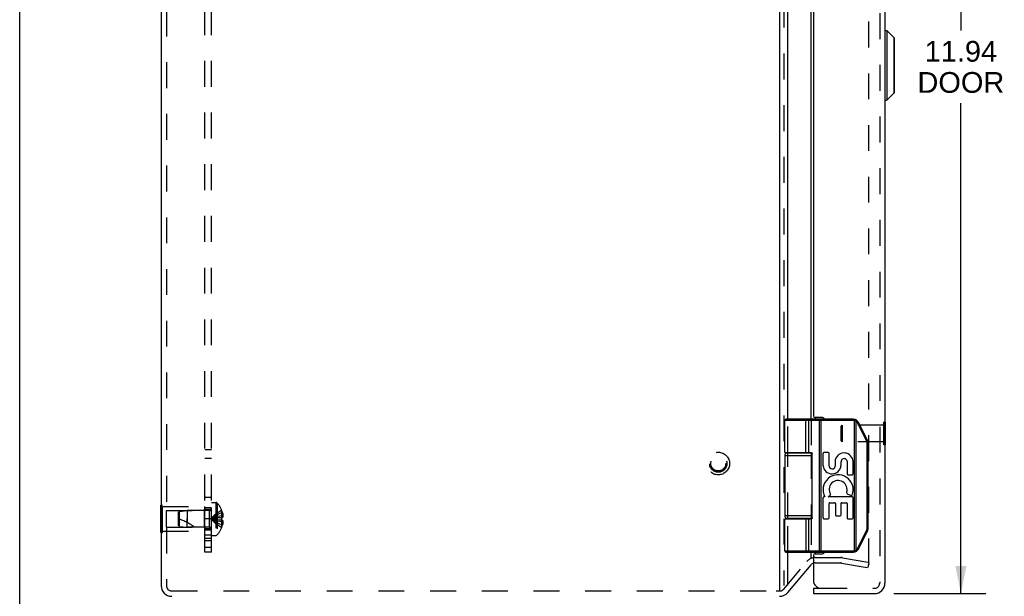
# Model space of a CAD drawing. Header units: inches. Extents: x 0 to 53.1, y 0 to 34.4.
# Tile 2 of 8: x 0 to 11.1, y 7 to 13.6. Entities that reach past the tile are written whole.
import ezdxf

# ---------------------------------------------------------------- set-up
doc = ezdxf.new("R2010")
doc.units = ezdxf.units.IN
doc.header["$LTSCALE"] = 2.921875
doc.header["$MEASUREMENT"] = 0
doc.linetypes.add('HIDDEN', pattern=[0.2, 0.1, -0.1])
doc.layers.get('0').update_dxf_attribs({"linetype": 'CONTINUOUS'})
for name, color, linetype in [('DEFAULT_2', 8, 'HIDDEN'), ('DIMENSIONS', 7, 'CONTINUOUS'), ('DOOR_ASSEMBLY', 7, 'CONTINUOUS'), ('SUBPANEL', 7, 'CONTINUOUS')]:
    doc.layers.add(name, color=color, linetype=linetype)
doc.styles.get("Standard").update_dxf_attribs({"font": 'arial.ttf'})
doc.dimstyles.new('DIMSTYLE_1', dxfattribs={"dimtxt": 0.234375, "dimasz": 0.3125, "dimexe": 0.09, "dimexo": 0.07, "dimgap": 0.0375, "dimtad": 0, "dimtih": 1, "dimtoh": 1, "dimzin": 4, "dimdsep": 46, "dimtxsty": 'Standard', "dimblk": '_FILLED', "dimblk1": '_FILLED', "dimblk2": '_FILLED', "dimcen": 0.09, "dimazin": 1, "dimtfac": 1, "dimtdec": 3, "dimtofl": 0, "dimtmove": 0, "dimatfit": 3, "dimldrblk": '_FILLED', "dimfxl": 0, "dimtolj": 1, "dimtzin": 4, "dimarcsym": 0})

# ---------------------------------------------------------------- blocks, each defined once
blk = doc.blocks.new('_FILLED')
at = {"color": 0, "linetype": 'ByBlock'}
blk.add_solid([(0, 0), (-1, 0.2), (-1, -0.2)], dxfattribs=at)
blk = doc.blocks.new('*D13')
at = {"layer": 'DIMENSIONS', "color": 2, "linetype": 'Continuous'}
for p, q in [((9.882, 19.007), (10.923, 19.007)), ((10.641, 19.007), (10.641, 13.431)), ((10.641, 7.067), (10.641, 12.611)), ((9.882, 7.067), (10.923, 7.067))]:
    blk.add_line(p, q, dxfattribs=at)
at = {"layer": 'DIMENSIONS', "color": 2, "linetype": 'Continuous', "xscale": 0.3125, "yscale": 0.3125, "zscale": 0.3125}
for p, rotation in [((10.641, 19.007), 90), ((10.641, 7.067), 270)]:
    blk.add_blockref('_FILLED', p, dxfattribs=dict(at, rotation=rotation))
at = {"layer": 'DIMENSIONS', "color": 2, "linetype": 'Continuous', "insert": (10.641, 13.314), "char_height": 0.2344, "width": 0.98106, "attachment_point": 2, "line_spacing_factor": 0.9}
blk.add_mtext('11.94\\PDOOR', dxfattribs=at)

msp = doc.modelspace()

# ---------------------------------------------------------------- linework, layer by layer
at = {"color": 7, "linetype": 'Continuous'}
for p, q in [((0, 0), (0, 34.375)), ((1.595, 8.068), (1.599, 8.068)), ((1.595, 7.756), (1.595, 8.068)), ((1.595, 7.912), (1.599, 7.912)), ((1.595, 7.756), (1.599, 7.756))]:
    msp.add_line(p, q, dxfattribs=at)
at = {"color": 3, "linetype": 'Continuous'}
for p, q in [((8.592, 19.016), (8.592, 7.106)), ((1.599, 18.917), (1.599, 7.157)), ((8.684, 9.037), (8.684, 17.037)), ((8.947, 9.037), (8.947, 17.037)), ((8.993, 9.057), (8.993, 9.037)), ((8.684, 8.657), (8.684, 8.662)), ((8.947, 8.657), (8.947, 8.661)), ((8.684, 7.912), (8.684, 7.917)), ((8.947, 7.912), (8.947, 7.917)), ((8.684, 7.158), (8.684, 7.537)), ((8.947, 7.466), (8.947, 7.537)), ((8.993, 7.537), (8.993, 7.517)), ((8.684, 7.08), (8.947, 7.393))]:
    msp.add_line(p, q, dxfattribs=at)
for centre, radius, start, end in [((8.993, 7.354), 0.06, 108.8236, 140), ((1.719, 7.157), 0.12, 180, 270), ((8.592, 7.157), 0.12, 270, 320)]:
    msp.add_arc(centre, radius, start, end, dxfattribs=at)
at = {"layer": 'DEFAULT_2', "color": 8, "linetype": 'HIDDEN'}
for p, q in [((8.638, 19.016), (8.638, 7.158)), ((1.659, 18.917), (1.659, 7.157)), ((9.599, 7.396), (9.599, 18.677)), ((8.684, 8.662), (8.684, 9.037)), ((8.947, 9.037), (8.947, 8.661)), ((8.684, 7.917), (8.684, 8.657)), ((8.947, 8.657), (8.947, 7.917)), ((1.599, 8.068), (1.616, 8.068)), ((1.616, 7.756), (1.616, 8.068)), ((1.616, 8.052), (2.095, 8.052)), ((2.085, 8.007), (2.095, 8.017)), ((2.095, 7.772), (2.095, 8.052)), ((2.17, 8.098), (2.216, 8.098)), ((2.17, 7.725), (2.17, 8.098)), ((2.216, 8.098), (2.216, 7.725)), ((2.231, 8.092), (2.231, 7.731)), ((1.599, 7.912), (1.616, 7.912)), ((1.657, 8.007), (2.085, 8.007)), ((1.657, 8.007), (1.657, 7.817)), ((1.795, 7.986), (1.805, 7.997)), ((1.795, 7.838), (1.795, 7.986)), ((1.805, 7.997), (1.895, 8.006)), ((1.805, 7.827), (1.805, 7.997)), ((2.142, 8.006), (1.895, 8.006)), ((1.895, 8.006), (1.895, 7.912)), ((1.895, 7.912), (1.895, 7.87)), ((1.895, 7.818), (1.895, 7.912)), ((2.085, 8.007), (2.085, 7.817)), ((2.142, 8.006), (2.142, 7.818)), ((2.219, 7.92), (2.198, 7.918)), ((2.24, 7.923), (2.218, 7.92)), ((2.261, 7.925), (2.239, 7.923)), ((2.283, 7.927), (2.261, 7.925)), ((2.283, 8.011), (2.283, 8.01)), ((2.283, 8.011), (2.283, 8.011)), ((2.283, 8.01), (2.283, 7.927)), ((2.283, 7.98), (2.293, 7.98)), ((2.283, 7.947), (2.298, 7.947)), ((2.283, 7.927), (2.293, 7.927)), ((2.283, 7.927), (2.283, 7.927)), ((2.283, 7.925), (2.283, 7.927)), ((2.283, 7.912), (2.283, 7.914)), ((2.283, 7.909), (2.283, 7.912)), ((8.684, 7.537), (8.684, 7.912)), ((8.947, 7.912), (8.947, 7.537)), ((1.657, 7.817), (2.085, 7.817)), ((1.795, 7.838), (1.805, 7.827)), ((1.805, 7.827), (1.895, 7.818)), ((2.142, 7.818), (1.895, 7.818)), ((2.085, 7.817), (2.095, 7.807)), ((2.283, 7.896), (2.261, 7.898)), ((2.283, 7.896), (2.283, 7.899)), ((2.283, 7.896), (2.283, 7.896)), ((2.293, 7.896), (2.283, 7.896)), ((2.283, 7.896), (2.283, 7.813)), ((2.283, 7.877), (2.298, 7.877)), ((2.283, 7.843), (2.293, 7.843)), ((2.283, 7.813), (2.283, 7.812)), ((2.283, 7.812), (2.283, 7.812)), ((1.599, 7.756), (1.616, 7.756)), ((1.616, 7.772), (2.095, 7.772)), ((2.17, 7.725), (2.216, 7.725)), ((8.993, 7.474), (9.282, 7.474)), ((9.302, 7.473), (9.599, 7.42)), ((8.638, 7.118), (8.901, 7.431)), ((8.993, 7.414), (9.282, 7.414)), ((9.292, 7.413), (9.589, 7.361)), ((9.599, 7.42), (9.589, 7.361)), ((1.719, 7.097), (8.552, 7.097)), ((8.552, 7.097), (8.592, 7.097))]:
    msp.add_line(p, q, dxfattribs=at)
for points in [[(2.283, 8.011), (2.261, 7.997), (2.239, 7.982), (2.218, 7.966), (2.198, 7.949), (2.178, 7.931), (2.159, 7.912)], [(2.283, 7.98), (2.261, 7.971), (2.24, 7.96), (2.219, 7.949), (2.198, 7.938), (2.178, 7.925), (2.159, 7.912)], [(2.283, 7.947), (2.261, 7.942), (2.24, 7.937), (2.219, 7.931), (2.198, 7.925), (2.178, 7.918), (2.159, 7.912)], [(2.198, 7.918), (2.178, 7.915), (2.159, 7.912)], [(2.198, 7.918), (2.178, 7.915), (2.159, 7.912)], [(2.283, 7.812), (2.261, 7.826), (2.239, 7.841), (2.218, 7.857), (2.198, 7.874), (2.178, 7.892), (2.159, 7.912)], [(2.283, 7.877), (2.261, 7.882), (2.24, 7.887), (2.219, 7.892), (2.198, 7.898), (2.178, 7.905), (2.159, 7.912)], [(2.283, 7.843), (2.261, 7.853), (2.24, 7.863), (2.219, 7.874), (2.198, 7.886), (2.178, 7.898), (2.159, 7.912)], [(2.261, 7.898), (2.239, 7.901), (2.218, 7.903), (2.198, 7.906), (2.178, 7.909), (2.159, 7.912)], [(2.24, 7.901), (2.219, 7.903), (2.198, 7.906), (2.178, 7.909), (2.159, 7.912)], [(2.283, 7.927), (2.283, 7.925), (2.283, 7.922), (2.283, 7.919), (2.283, 7.917), (2.283, 7.914), (2.283, 7.912)], [(2.283, 7.917), (2.283, 7.919), (2.283, 7.922)], [(2.283, 7.912), (2.283, 7.909), (2.283, 7.906), (2.283, 7.904), (2.283, 7.901), (2.283, 7.899), (2.283, 7.896)], [(2.283, 7.901), (2.283, 7.904), (2.283, 7.906)], [(2.293, 7.98), (2.294, 7.976), (2.295, 7.972), (2.296, 7.968), (2.296, 7.963), (2.297, 7.959), (2.298, 7.955), (2.298, 7.951), (2.298, 7.947)], [(2.298, 7.947), (2.298, 7.944), (2.298, 7.942), (2.297, 7.94), (2.297, 7.937), (2.296, 7.935), (2.295, 7.932), (2.294, 7.93), (2.293, 7.927)], [(2.293, 7.896), (2.294, 7.894), (2.295, 7.891), (2.296, 7.889), (2.297, 7.886), (2.297, 7.884), (2.298, 7.881), (2.298, 7.879), (2.298, 7.877)], [(2.298, 7.877), (2.298, 7.873), (2.298, 7.868), (2.297, 7.864), (2.296, 7.86), (2.296, 7.856), (2.295, 7.852), (2.294, 7.847), (2.293, 7.843)], [(9.589, 7.386), (9.589, 7.386), (9.588, 7.386)], [(9.594, 7.387), (9.593, 7.387), (9.592, 7.386), (9.591, 7.386), (9.59, 7.386), (9.589, 7.386)], [(9.599, 7.396), (9.599, 7.395), (9.599, 7.394), (9.599, 7.393), (9.598, 7.392), (9.598, 7.391), (9.597, 7.39), (9.596, 7.389), (9.596, 7.388), (9.595, 7.388), (9.594, 7.387)]]:
    msp.add_lwpolyline(points, dxfattribs=at)
for radius in [0.128, 0.0981, 0.094, 0.084]:
    msp.add_circle((7.898, 8.537), radius, dxfattribs=at)
for centre, radius, start, end in [((2.142, 8.034), 0.0282, 270, 360), ((2.216, 8.078), 0.02, 43.5138, 90), ((2.041, 7.912), 0.262, 22.3613, 43.5138), ((1.625, 7.366), 0.571, 52.1862, 72.6646), ((2.041, 7.912), 0.261, 15.1941, 22.0894), ((2.142, 7.789), 0.0282, 0, 90), ((2.041, 7.912), 0.262, 316.4862, 337.6387), ((2.041, 7.912), 0.261, 337.9106, 344.8059), ((2.216, 7.745), 0.02, 270, 316.4862), ((8.993, 7.354), 0.12, 90, 140), ((9.282, 7.354), 0.12, 80, 90), ((8.993, 7.354), 0.06, 90, 108.8236), ((9.282, 7.354), 0.06, 80, 90), ((1.719, 7.157), 0.06, 180, 270), ((8.592, 7.157), 0.06, 270, 320)]:
    msp.add_arc(centre, radius, start, end, dxfattribs=at)
at = {"layer": 'DOOR_ASSEMBLY', "color": 8, "linetype": 'HIDDEN'}
for p, q in [((9.723, 18.887), (9.723, 7.187)), ((9.287, 8.961), (9.297, 8.971)), ((9.287, 8.793), (9.287, 8.961)), ((9.769, 8.971), (9.297, 8.971)), ((9.297, 8.971), (9.297, 8.783)), ((9.783, 9.005), (9.769, 9.005)), ((9.769, 8.749), (9.769, 9.005)), ((9.287, 8.793), (9.297, 8.783)), ((9.769, 8.783), (9.297, 8.783)), ((9.783, 8.749), (9.769, 8.749)), ((9.063, 7.127), (9.663, 7.127))]:
    msp.add_line(p, q, dxfattribs=at)
at = {"layer": 'DOOR_ASSEMBLY', "color": 3, "linetype": 'Continuous'}
for p, q in [((9.783, 18.887), (9.783, 7.187)), ((8.973, 16.997), (8.973, 9.077)), ((9.078, 9.057), (8.993, 9.057)), ((8.973, 7.497), (8.973, 7.217)), ((8.993, 7.517), (9.078, 7.517)), ((8.973, 7.067), (9.663, 7.067))]:
    msp.add_line(p, q, dxfattribs=at)
at = {"layer": 'DOOR_ASSEMBLY', "color": 7, "linetype": 'Continuous'}
for p, q in [((9.786, 13.431), (9.805, 13.431)), ((9.786, 12.643), (9.786, 13.431)), ((9.805, 13.431), (9.888, 13.348)), ((9.805, 13.431), (9.805, 12.643)), ((9.888, 12.726), (9.888, 13.348)), ((9.89, 12.731), (9.89, 13.343)), ((9.805, 12.643), (9.888, 12.726)), ((9.786, 12.643), (9.805, 12.643)), ((9.428, 9.024), (8.65, 9.024)), ((8.65, 8.662), (8.65, 9.024)), ((9.428, 9.037), (8.663, 9.037)), ((8.881, 9.037), (8.881, 9.037)), ((8.881, 9.037), (8.881, 9.037)), ((8.881, 9.037), (8.881, 9.037)), ((8.881, 9.037), (8.881, 9.037)), ((8.887, 8.662), (8.887, 9.024)), ((8.887, 8.662), (8.887, 9.024)), ((8.923, 8.662), (8.923, 9.024)), ((9.044, 9.032), (9.043, 9.032)), ((9.044, 9.032), (9.044, 9.032)), ((9.044, 9.031), (9.044, 9.032)), ((9.044, 9.031), (9.044, 9.031)), ((9.044, 9.03), (9.044, 9.031)), ((9.044, 9.03), (9.044, 9.03)), ((9.044, 9.029), (9.044, 9.03)), ((9.044, 9.029), (9.044, 9.029)), ((9.044, 9.028), (9.044, 9.029)), ((9.044, 9.028), (9.044, 9.028)), ((9.044, 9.028), (9.044, 9.028)), ((9.044, 9.027), (9.044, 9.028)), ((9.044, 9.027), (9.044, 9.027)), ((9.044, 9.026), (9.044, 9.027)), ((9.044, 9.026), (9.044, 9.026)), ((9.044, 9.025), (9.044, 9.026)), ((9.044, 9.025), (9.044, 9.025)), ((9.044, 9.025), (9.044, 9.025)), ((9.044, 9.024), (9.044, 9.025)), ((9.044, 7.55), (9.044, 9.024)), ((9.063, 7.537), (9.063, 9.037)), ((9.428, 9.024), (9.428, 9.037)), ((9.44, 9.022), (9.443, 9.035)), ((9.44, 7.551), (9.44, 9.022)), ((9.458, 9.017), (9.459, 9.018)), ((9.458, 9.017), (9.458, 9.017)), ((9.459, 9.019), (9.46, 9.019)), ((9.459, 9.019), (9.459, 9.019)), ((9.459, 9.018), (9.459, 9.019)), ((9.459, 9.018), (9.459, 9.018)), ((9.46, 9.021), (9.461, 9.021)), ((9.46, 9.021), (9.46, 9.021)), ((9.46, 9.02), (9.46, 9.021)), ((9.46, 9.02), (9.46, 9.02)), ((9.46, 9.02), (9.46, 9.02)), ((9.46, 9.019), (9.46, 9.02)), ((9.461, 9.023), (9.461, 9.023)), ((9.461, 9.022), (9.461, 9.023)), ((9.461, 9.022), (9.461, 9.022)), ((9.461, 9.022), (9.461, 9.022)), ((9.461, 9.022), (9.461, 9.022)), ((9.461, 9.021), (9.461, 9.022)), ((9.457, 9.016), (9.458, 9.016)), ((9.457, 9.015), (9.457, 9.016)), ((9.457, 7.558), (9.457, 9.015)), ((9.458, 9.016), (9.458, 9.017)), ((9.474, 8.997), (9.475, 8.997)), ((9.474, 8.996), (9.474, 8.997)), ((9.575, 8.794), (9.474, 8.996)), ((9.475, 8.997), (9.476, 8.997)), ((9.476, 8.997), (9.477, 8.998)), ((9.477, 8.998), (9.478, 8.999)), ((9.477, 8.998), (9.477, 8.998)), ((9.478, 8.999), (9.479, 8.999)), ((9.479, 8.999), (9.48, 8.999)), ((9.479, 8.999), (9.479, 8.999)), ((9.48, 9), (9.481, 9)), ((9.48, 9), (9.48, 9)), ((9.48, 8.999), (9.48, 9)), ((9.481, 9), (9.482, 9.001)), ((9.481, 9), (9.481, 9)), ((9.481, 9), (9.481, 9)), ((9.482, 9.001), (9.482, 9.001)), ((9.482, 9.001), (9.482, 9.001)), ((9.482, 9.001), (9.482, 9.001)), ((9.482, 9.001), (9.482, 9.001)), ((9.585, 8.8), (9.484, 9.002)), ((9.787, 9.005), (9.783, 9.005)), ((9.787, 8.749), (9.787, 9.005)), ((9.575, 8.794), (9.576, 8.794)), ((9.576, 8.795), (9.577, 8.795)), ((9.576, 8.794), (9.576, 8.795)), ((9.577, 8.795), (9.578, 8.796)), ((9.578, 8.796), (9.579, 8.796)), ((9.578, 8.796), (9.578, 8.796)), ((9.579, 8.796), (9.58, 8.797)), ((9.58, 8.797), (9.581, 8.797)), ((9.58, 8.797), (9.58, 8.797)), ((9.581, 8.797), (9.582, 8.798)), ((9.581, 8.797), (9.581, 8.797)), ((9.582, 8.798), (9.583, 8.798)), ((9.582, 8.798), (9.582, 8.798)), ((9.582, 8.798), (9.582, 8.798)), ((9.582, 8.798), (9.582, 8.798)), ((9.583, 8.799), (9.584, 8.799)), ((9.583, 8.799), (9.583, 8.799)), ((9.583, 8.798), (9.583, 8.799)), ((9.583, 8.798), (9.583, 8.798)), ((9.58, 8.772), (9.591, 8.772)), ((9.58, 7.801), (9.58, 8.772)), ((9.591, 7.801), (9.591, 8.772)), ((9.787, 8.749), (9.783, 8.749)), ((8.65, 8.627), (8.961, 8.627)), ((8.65, 8.627), (8.65, 7.947)), ((8.68, 8.657), (8.959, 8.657)), ((8.73, 8.662), (8.73, 8.657)), ((8.886, 8.662), (8.886, 8.657)), ((8.961, 7.922), (8.961, 8.652)), ((9.082, 8.654), (9.082, 8.513)), ((9.142, 8.663), (9.091, 8.663)), ((9.151, 8.513), (9.151, 8.654)), ((9.221, 8.581), (9.221, 8.506)), ((9.286, 8.514), (9.286, 8.557)), ((9.355, 8.559), (9.355, 8.42)), ((9.422, 8.42), (9.422, 8.559)), ((9.363, 8.411), (9.414, 8.411)), ((9.082, 8.153), (9.082, 7.922)), ((9.102, 8.162), (9.091, 8.162)), ((9.14, 8.162), (9.165, 8.18)), ((9.414, 8.162), (9.14, 8.162)), ((9.356, 8.196), (9.401, 8.177)), ((9.422, 7.922), (9.422, 8.153)), ((9.151, 7.922), (9.151, 8.086)), ((9.159, 8.094), (9.214, 8.094)), ((9.222, 8.086), (9.222, 7.956)), ((9.286, 7.956), (9.286, 8.086)), ((9.294, 8.094), (9.347, 8.094)), ((9.355, 8.086), (9.355, 7.922)), ((8.961, 7.947), (8.65, 7.947)), ((8.65, 7.912), (8.941, 7.912)), ((8.65, 7.55), (8.65, 7.912)), ((8.959, 7.917), (8.68, 7.917)), ((8.73, 7.917), (8.73, 7.912)), ((8.886, 7.917), (8.886, 7.912)), ((8.923, 7.55), (8.923, 7.912)), ((9.091, 7.913), (9.142, 7.913)), ((9.231, 7.948), (9.278, 7.948)), ((9.363, 7.913), (9.414, 7.913)), ((9.58, 7.801), (9.591, 7.801)), ((9.474, 7.577), (9.575, 7.779)), ((9.484, 7.571), (9.585, 7.773)), ((9.575, 7.779), (9.576, 7.779)), ((9.576, 7.779), (9.577, 7.778)), ((9.578, 7.778), (9.578, 7.778)), ((9.578, 7.778), (9.579, 7.777)), ((9.579, 7.777), (9.58, 7.777)), ((9.58, 7.777), (9.58, 7.777)), ((9.58, 7.777), (9.581, 7.776)), ((9.581, 7.776), (9.581, 7.776)), ((9.581, 7.776), (9.581, 7.776)), ((9.581, 7.776), (9.582, 7.776)), ((9.582, 7.776), (9.582, 7.775)), ((9.582, 7.775), (9.582, 7.775)), ((9.582, 7.775), (9.583, 7.775)), ((9.583, 7.775), (9.583, 7.775)), ((9.583, 7.775), (9.583, 7.775)), ((9.474, 7.577), (9.475, 7.577)), ((9.475, 7.577), (9.476, 7.576)), ((9.476, 7.576), (9.476, 7.576)), ((9.476, 7.576), (9.477, 7.575)), ((9.477, 7.575), (9.478, 7.575)), ((9.478, 7.575), (9.478, 7.575)), ((9.478, 7.575), (9.479, 7.574)), ((9.479, 7.574), (9.479, 7.574)), ((9.479, 7.574), (9.48, 7.574)), ((9.48, 7.574), (9.48, 7.574)), ((9.48, 7.574), (9.48, 7.573)), ((9.48, 7.573), (9.481, 7.573)), ((9.481, 7.573), (9.481, 7.573)), ((9.481, 7.573), (9.481, 7.573)), ((9.481, 7.573), (9.482, 7.573)), ((9.482, 7.573), (9.482, 7.573)), ((9.482, 7.573), (9.482, 7.573)), ((9.482, 7.573), (9.482, 7.572)), ((8.65, 7.55), (9.428, 7.55)), ((8.663, 7.537), (9.428, 7.537)), ((8.881, 7.537), (8.881, 7.537)), ((8.881, 7.537), (8.881, 7.537)), ((8.881, 7.537), (8.881, 7.537)), ((8.881, 7.537), (8.881, 7.537)), ((8.881, 7.537), (8.881, 7.537)), ((9.044, 7.55), (9.044, 7.549)), ((9.044, 7.549), (9.044, 7.549)), ((9.044, 7.549), (9.044, 7.548)), ((9.044, 7.548), (9.044, 7.548)), ((9.044, 7.548), (9.044, 7.548)), ((9.044, 7.548), (9.044, 7.547)), ((9.044, 7.547), (9.044, 7.547)), ((9.044, 7.547), (9.044, 7.546)), ((9.044, 7.546), (9.044, 7.546)), ((9.044, 7.546), (9.044, 7.545)), ((9.044, 7.545), (9.044, 7.545)), ((9.044, 7.545), (9.044, 7.545)), ((9.044, 7.545), (9.044, 7.544)), ((9.044, 7.544), (9.044, 7.544)), ((9.044, 7.544), (9.044, 7.543)), ((9.044, 7.543), (9.044, 7.543)), ((9.044, 7.543), (9.044, 7.543)), ((9.044, 7.543), (9.044, 7.542)), ((9.044, 7.542), (9.044, 7.542)), ((9.428, 7.55), (9.428, 7.537)), ((9.44, 7.551), (9.443, 7.539)), ((9.457, 7.558), (9.457, 7.557)), ((9.457, 7.557), (9.458, 7.557)), ((9.458, 7.557), (9.458, 7.556)), ((9.458, 7.556), (9.458, 7.556)), ((9.458, 7.556), (9.459, 7.555)), ((9.459, 7.555), (9.459, 7.555)), ((9.459, 7.555), (9.459, 7.554)), ((9.459, 7.554), (9.459, 7.554)), ((9.459, 7.554), (9.46, 7.554)), ((9.46, 7.554), (9.46, 7.553)), ((9.46, 7.553), (9.46, 7.553)), ((9.46, 7.553), (9.46, 7.553)), ((9.46, 7.553), (9.46, 7.552)), ((9.46, 7.552), (9.461, 7.552)), ((9.461, 7.552), (9.461, 7.552)), ((9.461, 7.552), (9.461, 7.552)), ((9.461, 7.552), (9.461, 7.551)), ((9.461, 7.551), (9.461, 7.551)), ((9.461, 7.551), (9.461, 7.551)), ((8.973, 7.127), (9.063, 7.127)), ((8.973, 7.127), (8.973, 7.067))]:
    msp.add_line(p, q, dxfattribs=at)
for points in [[(8.887, 9.024), (8.887, 9.024), (8.887, 9.024), (8.887, 9.025), (8.887, 9.025), (8.887, 9.025), (8.887, 9.025), (8.887, 9.025), (8.887, 9.026), (8.887, 9.026), (8.887, 9.026), (8.887, 9.026), (8.887, 9.026), (8.887, 9.027), (8.887, 9.027), (8.887, 9.027), (8.887, 9.027), (8.887, 9.028), (8.887, 9.028), (8.887, 9.028), (8.887, 9.028), (8.887, 9.028), (8.887, 9.029), (8.887, 9.029), (8.887, 9.029), (8.887, 9.029), (8.887, 9.029), (8.887, 9.03), (8.887, 9.03), (8.886, 9.03), (8.886, 9.03), (8.886, 9.03), (8.886, 9.03), (8.886, 9.031), (8.886, 9.031), (8.886, 9.031), (8.886, 9.031), (8.886, 9.031), (8.886, 9.032), (8.886, 9.032), (8.886, 9.032), (8.886, 9.032), (8.886, 9.032), (8.886, 9.032), (8.886, 9.033), (8.885, 9.033), (8.885, 9.033), (8.885, 9.033), (8.885, 9.033), (8.885, 9.033), (8.885, 9.033), (8.885, 9.034), (8.885, 9.034), (8.885, 9.034), (8.885, 9.034), (8.885, 9.034), (8.885, 9.034), (8.884, 9.034), (8.884, 9.035), (8.884, 9.035), (8.884, 9.035), (8.884, 9.035), (8.884, 9.035), (8.884, 9.035), (8.884, 9.035), (8.884, 9.035), (8.884, 9.035), (8.883, 9.035), (8.883, 9.036), (8.883, 9.036), (8.883, 9.036), (8.883, 9.036), (8.883, 9.036), (8.883, 9.036), (8.883, 9.036), (8.883, 9.036), (8.883, 9.036), (8.882, 9.036), (8.882, 9.036), (8.882, 9.036), (8.882, 9.036), (8.882, 9.036), (8.882, 9.036), (8.882, 9.036), (8.882, 9.037), (8.882, 9.037), (8.881, 9.037), (8.881, 9.037), (8.881, 9.037)], [(8.887, 9.024), (8.887, 9.024), (8.887, 9.024), (8.887, 9.025), (8.887, 9.025), (8.887, 9.025), (8.887, 9.025), (8.887, 9.025), (8.887, 9.026), (8.887, 9.026), (8.887, 9.026), (8.887, 9.026), (8.887, 9.026), (8.887, 9.027), (8.887, 9.027), (8.887, 9.027), (8.887, 9.027), (8.887, 9.028), (8.887, 9.028), (8.887, 9.028), (8.887, 9.028), (8.887, 9.028), (8.887, 9.029), (8.887, 9.029), (8.887, 9.029), (8.887, 9.029), (8.887, 9.029), (8.887, 9.03), (8.887, 9.03), (8.887, 9.03), (8.886, 9.03), (8.886, 9.03), (8.886, 9.03), (8.886, 9.031), (8.886, 9.031), (8.886, 9.031), (8.886, 9.031), (8.886, 9.031), (8.886, 9.032), (8.886, 9.032), (8.886, 9.032), (8.886, 9.032), (8.886, 9.032), (8.886, 9.032), (8.886, 9.033), (8.885, 9.033), (8.885, 9.033), (8.885, 9.033), (8.885, 9.033), (8.885, 9.033), (8.885, 9.033), (8.885, 9.034), (8.885, 9.034), (8.885, 9.034), (8.885, 9.034), (8.885, 9.034), (8.885, 9.034), (8.884, 9.034), (8.884, 9.035), (8.884, 9.035), (8.884, 9.035), (8.884, 9.035), (8.884, 9.035), (8.884, 9.035), (8.884, 9.035), (8.884, 9.035), (8.884, 9.035), (8.884, 9.035), (8.883, 9.036), (8.883, 9.036), (8.883, 9.036), (8.883, 9.036), (8.883, 9.036), (8.883, 9.036), (8.883, 9.036), (8.883, 9.036), (8.883, 9.036), (8.882, 9.036), (8.882, 9.036), (8.882, 9.036), (8.882, 9.036), (8.882, 9.036), (8.882, 9.036), (8.882, 9.036), (8.882, 9.037), (8.882, 9.037), (8.882, 9.037), (8.881, 9.037), (8.881, 9.037), (8.881, 9.037)], [(8.923, 9.024), (8.923, 9.024), (8.923, 9.024), (8.923, 9.024), (8.923, 9.025), (8.923, 9.025), (8.923, 9.025), (8.923, 9.025), (8.923, 9.025), (8.923, 9.026), (8.923, 9.026), (8.923, 9.026), (8.923, 9.026), (8.923, 9.026), (8.923, 9.027), (8.923, 9.027), (8.923, 9.027), (8.923, 9.027), (8.923, 9.028), (8.923, 9.028), (8.923, 9.028), (8.923, 9.028), (8.923, 9.028), (8.923, 9.029), (8.922, 9.029), (8.922, 9.029), (8.922, 9.029), (8.922, 9.029), (8.922, 9.03), (8.922, 9.03), (8.922, 9.03), (8.922, 9.03), (8.922, 9.03), (8.922, 9.03), (8.922, 9.031), (8.922, 9.031), (8.922, 9.031), (8.921, 9.031), (8.921, 9.031), (8.921, 9.032), (8.921, 9.032), (8.921, 9.032), (8.921, 9.032), (8.921, 9.032), (8.921, 9.032), (8.921, 9.033), (8.921, 9.033), (8.92, 9.033), (8.92, 9.033), (8.92, 9.033), (8.92, 9.033), (8.92, 9.033), (8.92, 9.034), (8.92, 9.034), (8.92, 9.034), (8.919, 9.034), (8.919, 9.034), (8.919, 9.034), (8.919, 9.034), (8.919, 9.035), (8.919, 9.035), (8.919, 9.035), (8.918, 9.035), (8.918, 9.035), (8.918, 9.035), (8.918, 9.035), (8.918, 9.035), (8.918, 9.035), (8.918, 9.035), (8.917, 9.036), (8.917, 9.036), (8.917, 9.036), (8.917, 9.036), (8.917, 9.036), (8.917, 9.036), (8.917, 9.036), (8.916, 9.036), (8.916, 9.036), (8.916, 9.036), (8.916, 9.036), (8.916, 9.036), (8.916, 9.036), (8.915, 9.036), (8.915, 9.036), (8.915, 9.036), (8.915, 9.037), (8.915, 9.037), (8.915, 9.037), (8.914, 9.037), (8.914, 9.037), (8.914, 9.037), (8.914, 9.037), (8.914, 9.037), (8.914, 9.037), (8.913, 9.037)], [(9.043, 9.032), (9.043, 9.032), (9.043, 9.033), (9.043, 9.033), (9.043, 9.033), (9.043, 9.033), (9.043, 9.033), (9.043, 9.033), (9.043, 9.033), (9.043, 9.034), (9.043, 9.034), (9.043, 9.034), (9.043, 9.034), (9.043, 9.034), (9.043, 9.034), (9.043, 9.034), (9.043, 9.035), (9.043, 9.035), (9.043, 9.035), (9.043, 9.035), (9.043, 9.035), (9.043, 9.035), (9.043, 9.035), (9.043, 9.035), (9.043, 9.035), (9.043, 9.035), (9.043, 9.036), (9.043, 9.036), (9.043, 9.036), (9.043, 9.036), (9.043, 9.036), (9.043, 9.036), (9.043, 9.036), (9.043, 9.036), (9.043, 9.036), (9.042, 9.036), (9.042, 9.036), (9.042, 9.036), (9.042, 9.036), (9.042, 9.036), (9.042, 9.036), (9.042, 9.036), (9.042, 9.037), (9.042, 9.037), (9.042, 9.037), (9.042, 9.037), (9.042, 9.037), (9.042, 9.037), (9.042, 9.037), (9.042, 9.037), (9.042, 9.037), (9.042, 9.037)], [(9.044, 9.03), (9.044, 9.03), (9.044, 9.03)], [(9.457, 9.015), (9.457, 9.016), (9.456, 9.016), (9.455, 9.016), (9.455, 9.017), (9.454, 9.017), (9.454, 9.017), (9.453, 9.017), (9.453, 9.018), (9.452, 9.018), (9.452, 9.018), (9.451, 9.018), (9.451, 9.019), (9.45, 9.019), (9.45, 9.019), (9.449, 9.019), (9.449, 9.019), (9.448, 9.02), (9.448, 9.02), (9.447, 9.02), (9.446, 9.02), (9.446, 9.02), (9.445, 9.021), (9.445, 9.021), (9.444, 9.021), (9.444, 9.021), (9.443, 9.021), (9.443, 9.022), (9.442, 9.022), (9.441, 9.022), (9.441, 9.022), (9.44, 9.022), (9.44, 9.022)], [(9.461, 9.023), (9.462, 9.023), (9.462, 9.023), (9.462, 9.023), (9.462, 9.023), (9.462, 9.024), (9.462, 9.024), (9.462, 9.024), (9.462, 9.024), (9.462, 9.024), (9.462, 9.024), (9.462, 9.024), (9.462, 9.024), (9.462, 9.024), (9.462, 9.025), (9.462, 9.025), (9.462, 9.025), (9.462, 9.025), (9.462, 9.025), (9.462, 9.025), (9.462, 9.025), (9.462, 9.025), (9.462, 9.025), (9.462, 9.025), (9.462, 9.025), (9.462, 9.025), (9.462, 9.026), (9.462, 9.026), (9.462, 9.026), (9.462, 9.026), (9.463, 9.026), (9.463, 9.026), (9.463, 9.026), (9.463, 9.026), (9.463, 9.026), (9.463, 9.026), (9.462, 9.026), (9.462, 9.026), (9.462, 9.026), (9.462, 9.026), (9.462, 9.026), (9.462, 9.026), (9.462, 9.026), (9.462, 9.026)], [(9.474, 8.996), (9.474, 8.997), (9.473, 8.997), (9.473, 8.998), (9.473, 8.998), (9.473, 8.999), (9.472, 8.999), (9.472, 9), (9.472, 9), (9.471, 9), (9.471, 9.001), (9.471, 9.001), (9.471, 9.002), (9.47, 9.002), (9.47, 9.003), (9.47, 9.003), (9.469, 9.004), (9.469, 9.004), (9.469, 9.004), (9.468, 9.005), (9.468, 9.005), (9.468, 9.006), (9.467, 9.006), (9.467, 9.007), (9.467, 9.007), (9.466, 9.007), (9.466, 9.008), (9.466, 9.008), (9.465, 9.008), (9.465, 9.009), (9.464, 9.009), (9.464, 9.01), (9.464, 9.01), (9.463, 9.01), (9.463, 9.011), (9.463, 9.011), (9.462, 9.011), (9.462, 9.012), (9.461, 9.012), (9.461, 9.012), (9.46, 9.013), (9.46, 9.013), (9.46, 9.013), (9.459, 9.014), (9.459, 9.014), (9.458, 9.014), (9.458, 9.015), (9.457, 9.015), (9.457, 9.015)], [(9.482, 9.001), (9.482, 9.001), (9.483, 9.001), (9.483, 9.001), (9.483, 9.001), (9.483, 9.001), (9.483, 9.001), (9.483, 9.001), (9.483, 9.001), (9.483, 9.002), (9.483, 9.002), (9.483, 9.002), (9.483, 9.002), (9.483, 9.002), (9.483, 9.002), (9.483, 9.002), (9.483, 9.002), (9.483, 9.002), (9.484, 9.002), (9.484, 9.002), (9.484, 9.002), (9.484, 9.002), (9.484, 9.002), (9.484, 9.002), (9.484, 9.002), (9.484, 9.002), (9.484, 9.002), (9.484, 9.002), (9.484, 9.002), (9.484, 9.002), (9.484, 9.002)], [(9.584, 8.799), (9.584, 8.799), (9.584, 8.799), (9.584, 8.799), (9.584, 8.799), (9.584, 8.799), (9.584, 8.799), (9.584, 8.799), (9.584, 8.799), (9.584, 8.799), (9.584, 8.799), (9.584, 8.799), (9.584, 8.799), (9.584, 8.799), (9.584, 8.799), (9.585, 8.799), (9.585, 8.8), (9.585, 8.8), (9.585, 8.8), (9.585, 8.8), (9.585, 8.8), (9.585, 8.8), (9.585, 8.8), (9.585, 8.8), (9.585, 8.8), (9.585, 8.8), (9.585, 8.8), (9.585, 8.8), (9.585, 8.8), (9.585, 8.8), (9.585, 8.8)], [(9.58, 8.772), (9.58, 8.772), (9.58, 8.773), (9.58, 8.774), (9.58, 8.774), (9.58, 8.775), (9.58, 8.775), (9.58, 8.776), (9.58, 8.776), (9.58, 8.777), (9.58, 8.777), (9.58, 8.778), (9.58, 8.778), (9.58, 8.779), (9.58, 8.78), (9.58, 8.78), (9.579, 8.781), (9.579, 8.781), (9.579, 8.782), (9.579, 8.782), (9.579, 8.783), (9.579, 8.783), (9.579, 8.784), (9.579, 8.784), (9.578, 8.785), (9.578, 8.785), (9.578, 8.786), (9.578, 8.786), (9.578, 8.787), (9.578, 8.787), (9.578, 8.788), (9.577, 8.789), (9.577, 8.789), (9.577, 8.79), (9.577, 8.79), (9.577, 8.791), (9.576, 8.791), (9.576, 8.792), (9.576, 8.792), (9.576, 8.793), (9.575, 8.793), (9.575, 8.794), (9.575, 8.794)], [(8.65, 8.662), (8.941, 8.662), (8.942, 8.662), (8.943, 8.662), (8.943, 8.662), (8.944, 8.662), (8.945, 8.662), (8.945, 8.662), (8.946, 8.661), (8.947, 8.661), (8.947, 8.661), (8.948, 8.661), (8.948, 8.661), (8.949, 8.661), (8.949, 8.661), (8.95, 8.661), (8.95, 8.661), (8.95, 8.661), (8.951, 8.661), (8.951, 8.661), (8.952, 8.661), (8.952, 8.66), (8.952, 8.66), (8.953, 8.66), (8.953, 8.66), (8.953, 8.66), (8.954, 8.66), (8.954, 8.66), (8.954, 8.66), (8.955, 8.66), (8.955, 8.66), (8.955, 8.659), (8.955, 8.659), (8.956, 8.659), (8.956, 8.659), (8.956, 8.659), (8.956, 8.659), (8.956, 8.659), (8.957, 8.659), (8.957, 8.658), (8.957, 8.658), (8.957, 8.658), (8.957, 8.658), (8.958, 8.658), (8.958, 8.658), (8.958, 8.658), (8.958, 8.658), (8.958, 8.657), (8.958, 8.657), (8.959, 8.657), (8.959, 8.657), (8.959, 8.657), (8.959, 8.657), (8.959, 8.657), (8.959, 8.657), (8.959, 8.656), (8.959, 8.656), (8.96, 8.656), (8.96, 8.656), (8.96, 8.656), (8.96, 8.656), (8.96, 8.656), (8.96, 8.656), (8.96, 8.656), (8.96, 8.655), (8.96, 8.655), (8.96, 8.655), (8.96, 8.655), (8.96, 8.655), (8.961, 8.655), (8.961, 8.655), (8.961, 8.655), (8.961, 8.654), (8.961, 8.654), (8.961, 8.654), (8.961, 8.654), (8.961, 8.654), (8.961, 8.654), (8.961, 8.654), (8.961, 8.654), (8.961, 8.654), (8.961, 8.653), (8.961, 8.653), (8.961, 8.653), (8.961, 8.653), (8.961, 8.653), (8.961, 8.653), (8.961, 8.653), (8.961, 8.653), (8.961, 8.653), (8.961, 8.653), (8.961, 8.652), (8.961, 8.652), (8.961, 8.652), (8.961, 8.652), (8.961, 8.652), (8.961, 8.652), (8.961, 8.652), (8.961, 8.652)], [(8.887, 7.912), (8.887, 7.549), (8.887, 7.549), (8.887, 7.549), (8.887, 7.549), (8.887, 7.549), (8.887, 7.548), (8.887, 7.548), (8.887, 7.548), (8.887, 7.548), (8.887, 7.548), (8.887, 7.547), (8.887, 7.547), (8.887, 7.547), (8.887, 7.547), (8.887, 7.546), (8.887, 7.546), (8.887, 7.546), (8.887, 7.546), (8.887, 7.546), (8.887, 7.545), (8.887, 7.545), (8.887, 7.545), (8.887, 7.545), (8.887, 7.545), (8.887, 7.544), (8.887, 7.544), (8.887, 7.544), (8.887, 7.544), (8.887, 7.544), (8.886, 7.543), (8.886, 7.543), (8.886, 7.543), (8.886, 7.543), (8.886, 7.543), (8.886, 7.542), (8.886, 7.542), (8.886, 7.542), (8.886, 7.542), (8.886, 7.542), (8.886, 7.542), (8.886, 7.541), (8.886, 7.541), (8.886, 7.541), (8.886, 7.541), (8.886, 7.541), (8.885, 7.541), (8.885, 7.54), (8.885, 7.54), (8.885, 7.54), (8.885, 7.54), (8.885, 7.54), (8.885, 7.54), (8.885, 7.54), (8.885, 7.539), (8.885, 7.539), (8.885, 7.539), (8.885, 7.539), (8.884, 7.539), (8.884, 7.539), (8.884, 7.539), (8.884, 7.539), (8.884, 7.538), (8.884, 7.538), (8.884, 7.538), (8.884, 7.538), (8.884, 7.538), (8.884, 7.538), (8.883, 7.538), (8.883, 7.538), (8.883, 7.538), (8.883, 7.538), (8.883, 7.538), (8.883, 7.537), (8.883, 7.537), (8.883, 7.537), (8.883, 7.537), (8.883, 7.537), (8.882, 7.537), (8.882, 7.537), (8.882, 7.537), (8.882, 7.537), (8.882, 7.537), (8.882, 7.537), (8.882, 7.537), (8.882, 7.537), (8.882, 7.537), (8.881, 7.537), (8.881, 7.537), (8.881, 7.537)], [(8.887, 7.912), (8.887, 7.549), (8.887, 7.549), (8.887, 7.549), (8.887, 7.549), (8.887, 7.549), (8.887, 7.548), (8.887, 7.548), (8.887, 7.548), (8.887, 7.548), (8.887, 7.548), (8.887, 7.547), (8.887, 7.547), (8.887, 7.547), (8.887, 7.547), (8.887, 7.546), (8.887, 7.546), (8.887, 7.546), (8.887, 7.546), (8.887, 7.546), (8.887, 7.545), (8.887, 7.545), (8.887, 7.545), (8.887, 7.545), (8.887, 7.545), (8.887, 7.544), (8.887, 7.544), (8.887, 7.544), (8.887, 7.544), (8.887, 7.544), (8.887, 7.543), (8.886, 7.543), (8.886, 7.543), (8.886, 7.543), (8.886, 7.543), (8.886, 7.542), (8.886, 7.542), (8.886, 7.542), (8.886, 7.542), (8.886, 7.542), (8.886, 7.542), (8.886, 7.541), (8.886, 7.541), (8.886, 7.541), (8.886, 7.541), (8.886, 7.541), (8.885, 7.541), (8.885, 7.54), (8.885, 7.54), (8.885, 7.54), (8.885, 7.54), (8.885, 7.54), (8.885, 7.54), (8.885, 7.54), (8.885, 7.539), (8.885, 7.539), (8.885, 7.539), (8.885, 7.539), (8.884, 7.539), (8.884, 7.539), (8.884, 7.539), (8.884, 7.539), (8.884, 7.538), (8.884, 7.538), (8.884, 7.538), (8.884, 7.538), (8.884, 7.538), (8.884, 7.538), (8.884, 7.538), (8.883, 7.538), (8.883, 7.538), (8.883, 7.538), (8.883, 7.538), (8.883, 7.537), (8.883, 7.537), (8.883, 7.537), (8.883, 7.537), (8.883, 7.537), (8.882, 7.537), (8.882, 7.537), (8.882, 7.537), (8.882, 7.537), (8.882, 7.537), (8.882, 7.537), (8.882, 7.537), (8.882, 7.537), (8.882, 7.537), (8.882, 7.537), (8.881, 7.537), (8.881, 7.537)], [(8.961, 7.922), (8.961, 7.922), (8.961, 7.921), (8.961, 7.921), (8.961, 7.921), (8.961, 7.921), (8.961, 7.921), (8.961, 7.921), (8.961, 7.921), (8.961, 7.921), (8.961, 7.921), (8.961, 7.92), (8.961, 7.92), (8.961, 7.92), (8.961, 7.92), (8.961, 7.92), (8.961, 7.92), (8.961, 7.92), (8.961, 7.92), (8.961, 7.92), (8.961, 7.92), (8.961, 7.919), (8.961, 7.919), (8.961, 7.919), (8.961, 7.919), (8.961, 7.919), (8.961, 7.919), (8.961, 7.919), (8.961, 7.919), (8.961, 7.918), (8.96, 7.918), (8.96, 7.918), (8.96, 7.918), (8.96, 7.918), (8.96, 7.918), (8.96, 7.918), (8.96, 7.918), (8.96, 7.918), (8.96, 7.917), (8.96, 7.917), (8.96, 7.917), (8.96, 7.917), (8.959, 7.917), (8.959, 7.917), (8.959, 7.917), (8.959, 7.917), (8.959, 7.916), (8.959, 7.916), (8.959, 7.916), (8.959, 7.916), (8.958, 7.916), (8.958, 7.916), (8.958, 7.916), (8.958, 7.916), (8.958, 7.916), (8.958, 7.915), (8.957, 7.915), (8.957, 7.915), (8.957, 7.915), (8.957, 7.915), (8.957, 7.915), (8.956, 7.915), (8.956, 7.915), (8.956, 7.914), (8.956, 7.914), (8.956, 7.914), (8.955, 7.914), (8.955, 7.914), (8.955, 7.914), (8.955, 7.914), (8.954, 7.914), (8.954, 7.913), (8.954, 7.913), (8.953, 7.913), (8.953, 7.913), (8.953, 7.913), (8.952, 7.913), (8.952, 7.913), (8.952, 7.913), (8.951, 7.913), (8.951, 7.913), (8.95, 7.912), (8.95, 7.912), (8.95, 7.912), (8.949, 7.912), (8.949, 7.912), (8.948, 7.912), (8.948, 7.912), (8.947, 7.912), (8.947, 7.912), (8.946, 7.912), (8.945, 7.912), (8.945, 7.912), (8.944, 7.912), (8.943, 7.912), (8.943, 7.912), (8.942, 7.912), (8.941, 7.912)], [(9.575, 7.779), (9.575, 7.78), (9.575, 7.78), (9.576, 7.781), (9.576, 7.781), (9.576, 7.782), (9.576, 7.782), (9.577, 7.783), (9.577, 7.783), (9.577, 7.784), (9.577, 7.784), (9.577, 7.785), (9.578, 7.785), (9.578, 7.786), (9.578, 7.786), (9.578, 7.787), (9.578, 7.787), (9.578, 7.788), (9.578, 7.788), (9.579, 7.789), (9.579, 7.79), (9.579, 7.79), (9.579, 7.791), (9.579, 7.791), (9.579, 7.792), (9.579, 7.792), (9.579, 7.793), (9.58, 7.793), (9.58, 7.794), (9.58, 7.794), (9.58, 7.795), (9.58, 7.795), (9.58, 7.796), (9.58, 7.797), (9.58, 7.797), (9.58, 7.798), (9.58, 7.798), (9.58, 7.799), (9.58, 7.799), (9.58, 7.8), (9.58, 7.8), (9.58, 7.801), (9.58, 7.801)], [(9.577, 7.778), (9.577, 7.778), (9.578, 7.778)], [(9.583, 7.775), (9.583, 7.775), (9.583, 7.775)], [(9.583, 7.775), (9.584, 7.775), (9.584, 7.774), (9.584, 7.774), (9.584, 7.774), (9.584, 7.774), (9.584, 7.774), (9.584, 7.774), (9.584, 7.774), (9.584, 7.774), (9.584, 7.774), (9.584, 7.774), (9.584, 7.774), (9.584, 7.774), (9.584, 7.774), (9.584, 7.774), (9.585, 7.774), (9.585, 7.774), (9.585, 7.774), (9.585, 7.774), (9.585, 7.774), (9.585, 7.774), (9.585, 7.774), (9.585, 7.774), (9.585, 7.774), (9.585, 7.774), (9.585, 7.774), (9.585, 7.774), (9.585, 7.774), (9.585, 7.773), (9.585, 7.773), (9.585, 7.773)], [(9.457, 7.558), (9.457, 7.558), (9.458, 7.559), (9.458, 7.559), (9.459, 7.559), (9.459, 7.56), (9.46, 7.56), (9.46, 7.56), (9.46, 7.561), (9.461, 7.561), (9.461, 7.561), (9.462, 7.562), (9.462, 7.562), (9.463, 7.562), (9.463, 7.563), (9.463, 7.563), (9.464, 7.563), (9.464, 7.564), (9.464, 7.564), (9.465, 7.564), (9.465, 7.565), (9.466, 7.565), (9.466, 7.566), (9.466, 7.566), (9.467, 7.566), (9.467, 7.567), (9.467, 7.567), (9.468, 7.568), (9.468, 7.568), (9.468, 7.568), (9.469, 7.569), (9.469, 7.569), (9.469, 7.57), (9.47, 7.57), (9.47, 7.571), (9.47, 7.571), (9.471, 7.571), (9.471, 7.572), (9.471, 7.572), (9.471, 7.573), (9.472, 7.573), (9.472, 7.574), (9.472, 7.574), (9.473, 7.575), (9.473, 7.575), (9.473, 7.576), (9.473, 7.576), (9.474, 7.577), (9.474, 7.577)], [(9.482, 7.572), (9.482, 7.572), (9.482, 7.572), (9.483, 7.572), (9.483, 7.572), (9.483, 7.572), (9.483, 7.572), (9.483, 7.572), (9.483, 7.572), (9.483, 7.572), (9.483, 7.572), (9.483, 7.572), (9.483, 7.572), (9.483, 7.572), (9.483, 7.572), (9.483, 7.572), (9.483, 7.572), (9.483, 7.572), (9.483, 7.572), (9.484, 7.571), (9.484, 7.571), (9.484, 7.571), (9.484, 7.571), (9.484, 7.571), (9.484, 7.571), (9.484, 7.571), (9.484, 7.571), (9.484, 7.571), (9.484, 7.571), (9.484, 7.571), (9.484, 7.571), (9.484, 7.571)], [(8.923, 7.55), (8.923, 7.549), (8.923, 7.549), (8.923, 7.549), (8.923, 7.549), (8.923, 7.549), (8.923, 7.548), (8.923, 7.548), (8.923, 7.548), (8.923, 7.548), (8.923, 7.548), (8.923, 7.547), (8.923, 7.547), (8.923, 7.547), (8.923, 7.547), (8.923, 7.546), (8.923, 7.546), (8.923, 7.546), (8.923, 7.546), (8.923, 7.546), (8.923, 7.545), (8.923, 7.545), (8.923, 7.545), (8.923, 7.545), (8.922, 7.545), (8.922, 7.544), (8.922, 7.544), (8.922, 7.544), (8.922, 7.544), (8.922, 7.544), (8.922, 7.543), (8.922, 7.543), (8.922, 7.543), (8.922, 7.543), (8.922, 7.543), (8.922, 7.542), (8.922, 7.542), (8.921, 7.542), (8.921, 7.542), (8.921, 7.542), (8.921, 7.542), (8.921, 7.541), (8.921, 7.541), (8.921, 7.541), (8.921, 7.541), (8.921, 7.541), (8.921, 7.541), (8.92, 7.54), (8.92, 7.54), (8.92, 7.54), (8.92, 7.54), (8.92, 7.54), (8.92, 7.54), (8.92, 7.54), (8.92, 7.539), (8.919, 7.539), (8.919, 7.539), (8.919, 7.539), (8.919, 7.539), (8.919, 7.539), (8.919, 7.539), (8.919, 7.539), (8.918, 7.538), (8.918, 7.538), (8.918, 7.538), (8.918, 7.538), (8.918, 7.538), (8.918, 7.538), (8.918, 7.538), (8.917, 7.538), (8.917, 7.538), (8.917, 7.538), (8.917, 7.538), (8.917, 7.537), (8.917, 7.537), (8.917, 7.537), (8.916, 7.537), (8.916, 7.537), (8.916, 7.537), (8.916, 7.537), (8.916, 7.537), (8.916, 7.537), (8.915, 7.537), (8.915, 7.537), (8.915, 7.537), (8.915, 7.537), (8.915, 7.537), (8.915, 7.537), (8.914, 7.537), (8.914, 7.537), (8.914, 7.537), (8.914, 7.537), (8.914, 7.537), (8.914, 7.537), (8.913, 7.537)], [(9.044, 7.541), (9.043, 7.541), (9.043, 7.541), (9.043, 7.541), (9.043, 7.541), (9.043, 7.54), (9.043, 7.54), (9.043, 7.54), (9.043, 7.54), (9.043, 7.54), (9.043, 7.54), (9.043, 7.54), (9.043, 7.539), (9.043, 7.539), (9.043, 7.539), (9.043, 7.539), (9.043, 7.539), (9.043, 7.539), (9.043, 7.539), (9.043, 7.539), (9.043, 7.538), (9.043, 7.538), (9.043, 7.538), (9.043, 7.538), (9.043, 7.538), (9.043, 7.538), (9.043, 7.538), (9.043, 7.538), (9.043, 7.538), (9.043, 7.538), (9.043, 7.538), (9.043, 7.537), (9.043, 7.537), (9.043, 7.537), (9.043, 7.537), (9.043, 7.537), (9.042, 7.537), (9.042, 7.537), (9.042, 7.537), (9.042, 7.537), (9.042, 7.537), (9.042, 7.537), (9.042, 7.537), (9.042, 7.537), (9.042, 7.537), (9.042, 7.537), (9.042, 7.537), (9.042, 7.537), (9.042, 7.537), (9.042, 7.537), (9.042, 7.537), (9.042, 7.537), (9.042, 7.537)], [(9.044, 7.542), (9.044, 7.542), (9.044, 7.541)], [(9.44, 7.551), (9.44, 7.551), (9.441, 7.551), (9.441, 7.552), (9.442, 7.552), (9.443, 7.552), (9.443, 7.552), (9.444, 7.552), (9.444, 7.552), (9.445, 7.552), (9.445, 7.553), (9.446, 7.553), (9.446, 7.553), (9.447, 7.553), (9.448, 7.553), (9.448, 7.554), (9.449, 7.554), (9.449, 7.554), (9.45, 7.554), (9.45, 7.555), (9.451, 7.555), (9.451, 7.555), (9.452, 7.555), (9.452, 7.555), (9.453, 7.556), (9.453, 7.556), (9.454, 7.556), (9.454, 7.557), (9.455, 7.557), (9.455, 7.557), (9.456, 7.557), (9.457, 7.558), (9.457, 7.558)], [(9.461, 7.551), (9.461, 7.55), (9.461, 7.55), (9.462, 7.55), (9.462, 7.55), (9.462, 7.55), (9.462, 7.55), (9.462, 7.55), (9.462, 7.55), (9.462, 7.549), (9.462, 7.549), (9.462, 7.549), (9.462, 7.549), (9.462, 7.549), (9.462, 7.549), (9.462, 7.549), (9.462, 7.549), (9.462, 7.549), (9.462, 7.549), (9.462, 7.548), (9.462, 7.548), (9.462, 7.548), (9.462, 7.548), (9.462, 7.548), (9.462, 7.548), (9.462, 7.548), (9.462, 7.548), (9.462, 7.548), (9.462, 7.548), (9.462, 7.548), (9.462, 7.548), (9.462, 7.548), (9.463, 7.548), (9.463, 7.548), (9.463, 7.547), (9.463, 7.547), (9.463, 7.547), (9.463, 7.547), (9.462, 7.547), (9.462, 7.547), (9.462, 7.547), (9.462, 7.547), (9.462, 7.547), (9.462, 7.547), (9.462, 7.547), (9.462, 7.547)]]:
    msp.add_lwpolyline(points, dxfattribs=at)
for centre, radius, start, end in [((9.786, 13.428), 0.00305, 90, 180), ((9.883, 13.343), 0.0071, 360, 45), ((9.883, 12.731), 0.0071, 315, 0), ((9.786, 12.646), 0.00305, 180, 270), ((8.663, 9.024), 0.013, 90, 180), ((9.428, 8.974), 0.0625, 26.565, 90), ((9.428, 8.974), 0.0495, 76.056, 90), ((9.529, 8.772), 0.0625, 360, 26.5651), ((8.68, 8.627), 0.03, 90, 180), ((8.935, 8.627), 0.03, 30.1277, 90), ((9.091, 8.654), 0.0084, 90, 180), ((9.142, 8.654), 0.0084, 0, 90), ((9.32, 8.555), 0.102, 2.5311, 165.2013), ((9.321, 8.559), 0.0343, 0, 183.9372), ((9.184, 8.523), 0.102, 185.6616, 354.9365), ((9.186, 8.513), 0.0353, 180, 349.421), ((9.253, 8.241), 0.17, 339.2967, 207.8817), ((9.363, 8.42), 0.0084, 180, 270), ((9.414, 8.42), 0.0084, 270, 360), ((9.253, 8.243), 0.102, 341.514, 212.9235), ((9.091, 8.153), 0.0084, 90, 180), ((9.162, 8.184), 0.0055, 305.0553, 32.9235), ((9.36, 8.207), 0.0112, 161.514, 247.3019), ((9.404, 8.184), 0.00764, 246.3656, 339.2967), ((9.414, 8.153), 0.0084, 0, 90), ((9.159, 8.086), 0.0084, 90, 180), ((9.214, 8.086), 0.0084, 0, 90), ((9.294, 8.086), 0.0084, 90, 180), ((9.347, 8.086), 0.0084, 0, 90), ((8.68, 7.947), 0.03, 180, 270), ((8.935, 7.947), 0.03, 270, 329.8723), ((9.091, 7.922), 0.0084, 180, 270), ((9.142, 7.922), 0.0084, 270, 360), ((9.231, 7.956), 0.0084, 180, 270), ((9.278, 7.956), 0.0084, 270, 360), ((9.363, 7.922), 0.0084, 180, 270), ((9.414, 7.922), 0.0084, 270, 360), ((9.529, 7.801), 0.0625, 333.4349, 0), ((9.428, 7.599), 0.0625, 270, 333.435), ((8.663, 7.55), 0.013, 180, 270), ((9.428, 7.599), 0.0495, 270, 283.944)]:
    msp.add_arc(centre, radius, start, end, dxfattribs=at)
at = {"layer": 'DOOR_ASSEMBLY', "color": 3, "linetype": 'Continuous'}
for centre, radius, start, end in [((8.993, 9.077), 0.02, 180, 270), ((9.078, 9.037), 0.02, 0, 90), ((8.993, 7.497), 0.02, 90, 180), ((9.078, 7.537), 0.02, 270, 360), ((9.063, 7.217), 0.09, 180, 270), ((9.663, 7.187), 0.12, 270, 360)]:
    msp.add_arc(centre, radius, start, end, dxfattribs=at)
at = {"layer": 'DOOR_ASSEMBLY', "color": 8, "linetype": 'HIDDEN'}
msp.add_arc((9.663, 7.187), 0.06, 270, 360, dxfattribs=at)
at = {"layer": 'SUBPANEL', "color": 8, "linetype": 'HIDDEN'}
for p, q in [((2.095, 7.537), (2.095, 18.537)), ((2.17, 7.537), (2.17, 18.537)), ((2.17, 8.694), (2.095, 8.694)), ((2.17, 8.593), (2.095, 8.593)), ((2.17, 8.154), (2.095, 8.154)), ((2.17, 8.037), (2.095, 8.037)), ((2.095, 8.021), (2.17, 8.021)), ((2.17, 7.912), (2.095, 7.912)), ((2.095, 7.803), (2.17, 7.803)), ((2.095, 7.787), (2.17, 7.787)), ((2.095, 7.731), (2.17, 7.731)), ((2.17, 7.691), (2.095, 7.691)), ((2.17, 7.662), (2.095, 7.662)), ((2.17, 7.588), (2.095, 7.588)), ((2.17, 7.537), (2.095, 7.537))]:
    msp.add_line(p, q, dxfattribs=at)

# ---------------------------------------------------------------- dimensions: what is measured, and where the dimension line sits
at = {"layer": 'DIMENSIONS', "color": 2, "linetype": 'Continuous'}
dim = msp.add_linear_dim(base=(10.641, 7.067), p1=(9.812, 19.007), p2=(9.812, 7.067), angle=270, text='<>\\PDOOR', dimstyle='DIMSTYLE_1', dxfattribs=at)
dim.commit()
dim.dimension.update_dxf_attribs({"geometry": '*D13', "text_midpoint": (10.641, 13.021), "dimtype": 160})

doc.saveas('drawing.dxf')
